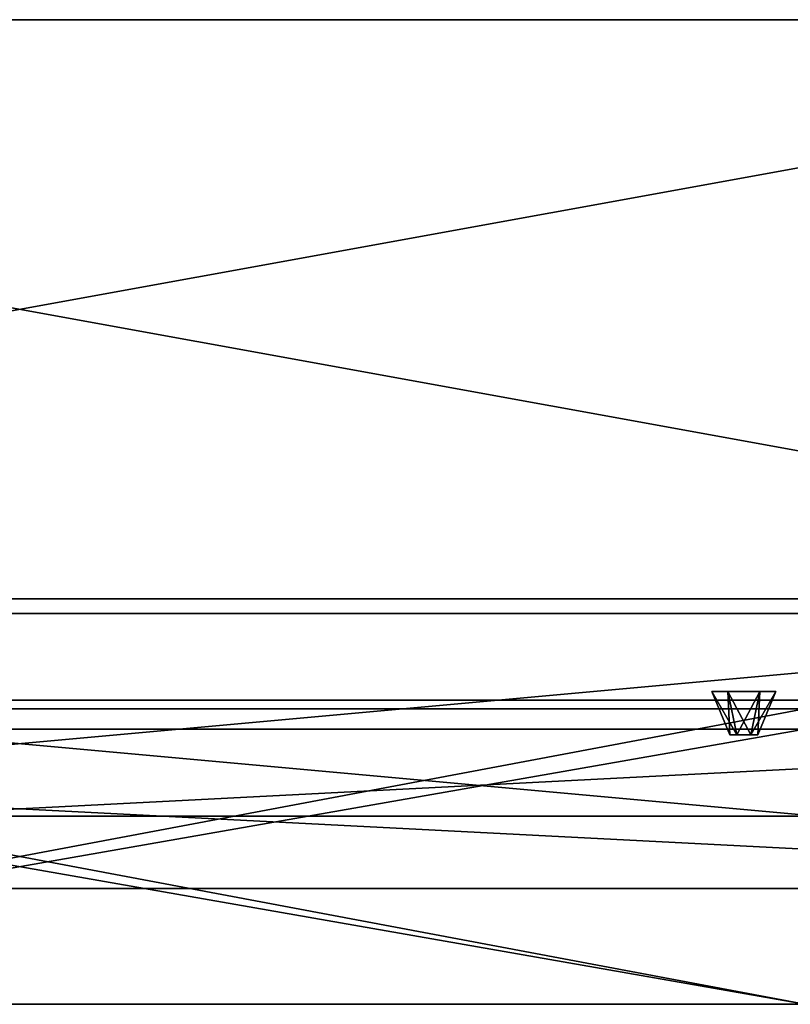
# Model space of a CAD drawing. Header units: millimetres. Extents: x -55 to 55, y -13 to 21.
# Tile 6 of 8: x 0 to 27, y -13 to 21. Entities that reach past the tile are written whole.
import ezdxf

# ---------------------------------------------------------------- set-up
doc = ezdxf.new("R2010")
doc.units = ezdxf.units.MM
doc.header["$LTSCALE"] = 26.699852
for name, color, linetype in [('1', 7, 'CONTINUOUS'), ('10', 7, 'CONTINUOUS'), ('100', 7, 'CONTINUOUS'), ('101', 7, 'CONTINUOUS'), ('102', 7, 'CONTINUOUS'), ('103', 7, 'CONTINUOUS'), ('110', 7, 'CONTINUOUS'), ('119', 7, 'CONTINUOUS'), ('15', 7, 'CONTINUOUS'), ('19', 7, 'CONTINUOUS'), ('22', 7, 'CONTINUOUS'), ('26', 7, 'CONTINUOUS'), ('3', 7, 'CONTINUOUS'), ('45', 7, 'CONTINUOUS'), ('46', 7, 'CONTINUOUS'), ('47', 7, 'CONTINUOUS'), ('48', 7, 'CONTINUOUS'), ('49', 7, 'CONTINUOUS'), ('5', 7, 'CONTINUOUS'), ('51', 7, 'CONTINUOUS'), ('53', 7, 'CONTINUOUS'), ('7', 7, 'CONTINUOUS'), ('9', 7, 'CONTINUOUS'), ('98', 7, 'CONTINUOUS'), ('99', 7, 'CONTINUOUS')]:
    doc.layers.add(name, color=color, linetype=linetype)

msp = doc.modelspace()

# ---------------------------------------------------------------- linework, layer by layer
at = {"layer": '1', "color": 7, "linetype": 'CONTINUOUS'}
for points in [[(-55, -9, -55), (-55, 1, -55), (55, 1, -55), (-55, -9, -55)], [(55, -9, -55), (-55, -9, -55), (55, 1, -55), (55, -9, -55)]]:
    msp.add_3dface(points, dxfattribs=at)
at = {"layer": '10', "color": 7, "linetype": 'CONTINUOUS'}
for points in [[(-27.108, -13, 47.45), (27.108, -13, 47.45), (-27.108, -13, 49.25), (-27.108, -13, 47.45)], [(-27.108, -13, 49.25), (27.108, -13, 47.45), (27.108, -13, 49.25), (-27.108, -13, 49.25)], [(27.108, -13, -47.45), (-27.108, -13, -47.45), (27.108, -13, -49.25), (27.108, -13, -47.45)], [(27.108, -13, -49.25), (-27.108, -13, -47.45), (-27.108, -13, -49.25), (27.108, -13, -49.25)]]:
    msp.add_3dface(points, dxfattribs=at)
at = {"layer": '100', "color": 7, "linetype": 'CONTINUOUS'}
for points in [[(24.521, -3.7, 16.5), (23.9, -2.2, 16.5), (24.45, -2.2, 15.547), (24.521, -3.7, 16.5)], [(25.55, -2.2, 15.547), (24.761, -3.7, 16.085), (24.45, -2.2, 15.547), (25.55, -2.2, 15.547)], [(24.761, -3.7, 16.085), (24.521, -3.7, 16.5), (24.45, -2.2, 15.547), (24.761, -3.7, 16.085)], [(25.239, -3.7, 16.085), (24.761, -3.7, 16.085), (25.55, -2.2, 15.547), (25.239, -3.7, 16.085)], [(26.1, -2.2, 16.5), (25.239, -3.7, 16.085), (25.55, -2.2, 15.547), (26.1, -2.2, 16.5)], [(25.479, -3.7, 16.5), (25.239, -3.7, 16.085), (26.1, -2.2, 16.5), (25.479, -3.7, 16.5)]]:
    msp.add_3dface(points, dxfattribs=at)
at = {"layer": '101', "color": 7, "linetype": 'CONTINUOUS'}
for points in [[(24.761, -3.7, -16.085), (24.521, -3.7, -16.5), (25.239, -3.7, -16.085), (24.761, -3.7, -16.085)], [(25.239, -3.7, -16.085), (24.521, -3.7, -16.5), (25.479, -3.7, -16.5), (25.239, -3.7, -16.085)], [(25.479, -3.7, -16.5), (24.521, -3.7, -16.5), (24.761, -3.7, -16.915), (25.479, -3.7, -16.5)], [(25.239, -3.7, -16.915), (25.479, -3.7, -16.5), (24.761, -3.7, -16.915), (25.239, -3.7, -16.915)]]:
    msp.add_3dface(points, dxfattribs=at)
at = {"layer": '102', "color": 7, "linetype": 'CONTINUOUS'}
for points in [[(23.9, -2.2, -16.5), (24.761, -3.7, -16.085), (24.45, -2.2, -15.547), (23.9, -2.2, -16.5)], [(24.521, -3.7, -16.5), (24.761, -3.7, -16.085), (23.9, -2.2, -16.5), (24.521, -3.7, -16.5)], [(24.45, -2.2, -15.547), (25.239, -3.7, -16.085), (25.55, -2.2, -15.547), (24.45, -2.2, -15.547)], [(24.761, -3.7, -16.085), (25.239, -3.7, -16.085), (24.45, -2.2, -15.547), (24.761, -3.7, -16.085)], [(25.239, -3.7, -16.085), (25.479, -3.7, -16.5), (25.55, -2.2, -15.547), (25.239, -3.7, -16.085)], [(25.55, -2.2, -15.547), (25.479, -3.7, -16.5), (26.1, -2.2, -16.5), (25.55, -2.2, -15.547)]]:
    msp.add_3dface(points, dxfattribs=at)
at = {"layer": '103', "color": 7, "linetype": 'CONTINUOUS'}
for points in [[(24.521, -3.7, -16.5), (23.9, -2.2, -16.5), (24.45, -2.2, -17.453), (24.521, -3.7, -16.5)], [(25.55, -2.2, -17.453), (24.761, -3.7, -16.915), (24.45, -2.2, -17.453), (25.55, -2.2, -17.453)], [(24.761, -3.7, -16.915), (24.521, -3.7, -16.5), (24.45, -2.2, -17.453), (24.761, -3.7, -16.915)], [(25.239, -3.7, -16.915), (24.761, -3.7, -16.915), (25.55, -2.2, -17.453), (25.239, -3.7, -16.915)], [(26.1, -2.2, -16.5), (25.239, -3.7, -16.915), (25.55, -2.2, -17.453), (26.1, -2.2, -16.5)], [(25.479, -3.7, -16.5), (25.239, -3.7, -16.915), (26.1, -2.2, -16.5), (25.479, -3.7, -16.5)]]:
    msp.add_3dface(points, dxfattribs=at)
at = {"layer": '110', "color": 7, "linetype": 'CONTINUOUS'}
for points in [[(-27.208, 0.5, -49.35), (53.15, 0.5, -52.35), (-53.15, 0.5, -52.35), (-27.208, 0.5, -49.35)], [(-52.916, 0.5, -52.916), (-53.15, 0.5, -52.35), (52.916, 0.5, -52.916), (-52.916, 0.5, -52.916)], [(-52.916, 0.5, 52.916), (53.15, 0.5, 52.35), (-53.15, 0.5, 52.35), (-52.916, 0.5, 52.916)], [(-53.15, 0.5, -52.35), (53.15, 0.5, -52.35), (52.916, 0.5, -52.916), (-53.15, 0.5, -52.35)], [(53.15, 0.5, 52.35), (27.208, 0.5, 49.35), (-53.15, 0.5, 52.35), (53.15, 0.5, 52.35)], [(27.208, 0.5, 49.35), (-27.208, 0.5, 49.35), (-53.15, 0.5, 52.35), (27.208, 0.5, 49.35)], [(52.35, 0.5, -53.15), (-52.916, 0.5, -52.916), (52.916, 0.5, -52.916), (52.35, 0.5, -53.15)], [(-52.35, 0.5, -53.15), (-52.916, 0.5, -52.916), (52.35, 0.5, -53.15), (-52.35, 0.5, -53.15)], [(-52.35, 0.5, 53.15), (52.916, 0.5, 52.916), (-52.916, 0.5, 52.916), (-52.35, 0.5, 53.15)], [(52.916, 0.5, 52.916), (53.15, 0.5, 52.35), (-52.916, 0.5, 52.916), (52.916, 0.5, 52.916)], [(52.35, 0.5, 53.15), (52.916, 0.5, 52.916), (-52.35, 0.5, 53.15), (52.35, 0.5, 53.15)], [(-27.208, 0.5, -49.35), (27.208, 0.5, -49.35), (53.15, 0.5, -52.35), (-27.208, 0.5, -49.35)]]:
    msp.add_3dface(points, dxfattribs=at)
at = {"layer": '119', "color": 7, "linetype": 'CONTINUOUS'}
for points in [[(-53.15, -6.5, 52.35), (-27.208, -6.5, 49.35), (53.15, -6.5, 52.35), (-53.15, -6.5, 52.35)], [(52.916, -6.5, 52.916), (-53.15, -6.5, 52.35), (53.15, -6.5, 52.35), (52.916, -6.5, 52.916)], [(-52.916, -6.5, 52.916), (-53.15, -6.5, 52.35), (52.916, -6.5, 52.916), (-52.916, -6.5, 52.916)], [(-53.15, -6.5, -52.35), (-52.916, -6.5, -52.916), (53.15, -6.5, -52.35), (-53.15, -6.5, -52.35)], [(27.208, -6.5, -49.35), (-27.208, -6.5, -49.35), (-53.15, -6.5, -52.35), (27.208, -6.5, -49.35)], [(27.208, -6.5, -49.35), (-53.15, -6.5, -52.35), (53.15, -6.5, -52.35), (27.208, -6.5, -49.35)], [(52.35, -6.5, 53.15), (-52.916, -6.5, 52.916), (52.916, -6.5, 52.916), (52.35, -6.5, 53.15)], [(-52.35, -6.5, 53.15), (-52.916, -6.5, 52.916), (52.35, -6.5, 53.15), (-52.35, -6.5, 53.15)], [(53.15, -6.5, -52.35), (-52.916, -6.5, -52.916), (52.916, -6.5, -52.916), (53.15, -6.5, -52.35)], [(-52.916, -6.5, -52.916), (-52.35, -6.5, -53.15), (52.916, -6.5, -52.916), (-52.916, -6.5, -52.916)], [(-52.35, -6.5, -53.15), (52.35, -6.5, -53.15), (52.916, -6.5, -52.916), (-52.35, -6.5, -53.15)], [(-27.208, -6.5, 49.35), (27.208, -6.5, 49.35), (53.15, -6.5, 52.35), (-27.208, -6.5, 49.35)]]:
    msp.add_3dface(points, dxfattribs=at)
at = {"layer": '15', "color": 7, "linetype": 'CONTINUOUS'}
for points in [[(27.108, -13, 49.25), (27.108, -3.5, 49.25), (-27.108, -3.5, 49.25), (27.108, -13, 49.25)], [(-27.108, -13, 49.25), (27.108, -13, 49.25), (-27.108, -3.5, 49.25), (-27.108, -13, 49.25)]]:
    msp.add_3dface(points, dxfattribs=at)
at = {"layer": '19', "color": 7, "linetype": 'CONTINUOUS'}
for points in [[(27.108, -13, -49.25), (-27.108, -13, -49.25), (27.108, -3.5, -49.25), (27.108, -13, -49.25)], [(-27.108, -13, -49.25), (-27.108, -3.5, -49.25), (27.108, -3.5, -49.25), (-27.108, -13, -49.25)]]:
    msp.add_3dface(points, dxfattribs=at)
at = {"layer": '22', "color": 7, "linetype": 'CONTINUOUS'}
for points in [[(-27.108, -13, -47.45), (27.108, -13, -47.45), (-27.108, -2.8, -47.45), (-27.108, -13, -47.45)], [(27.108, -13, -47.45), (27.108, -2.8, -47.45), (-27.108, -2.8, -47.45), (27.108, -13, -47.45)]]:
    msp.add_3dface(points, dxfattribs=at)
at = {"layer": '26', "color": 7, "linetype": 'CONTINUOUS'}
for points in [[(-27.108, -13, 47.45), (-27.108, -2.8, 47.45), (27.108, -2.8, 47.45), (-27.108, -13, 47.45)], [(27.108, -13, 47.45), (-27.108, -13, 47.45), (27.108, -2.8, 47.45), (27.108, -13, 47.45)]]:
    msp.add_3dface(points, dxfattribs=at)
at = {"layer": '3', "color": 7, "linetype": 'CONTINUOUS'}
for points in [[(-55, 1, 55), (55, -9, 55), (55, 1, 55), (-55, 1, 55)], [(-55, 1, 55), (-55, -9, 55), (55, -9, 55), (-55, 1, 55)]]:
    msp.add_3dface(points, dxfattribs=at)
at = {"layer": '45', "color": 7, "linetype": 'CONTINUOUS'}
for points in [[(-27.108, -2.8, 47.45), (27.108, -2.8, -47.45), (27.108, -2.8, 47.45), (-27.108, -2.8, 47.45)], [(-27.108, -2.8, -47.45), (27.108, -2.8, -47.45), (-27.108, -2.8, 47.45), (-27.108, -2.8, -47.45)]]:
    msp.add_3dface(points, dxfattribs=at)
at = {"layer": '46', "color": 7, "linetype": 'CONTINUOUS'}
for points in [[(-53.55, -3.5, -53.55), (53.55, -3.5, -53.55), (-27.108, -3.5, -49.25), (-53.55, -3.5, -53.55)], [(27.108, -3.5, 49.25), (-53.55, -3.5, 53.55), (-27.108, -3.5, 49.25), (27.108, -3.5, 49.25)], [(53.55, -3.5, 53.55), (-53.55, -3.5, 53.55), (27.108, -3.5, 49.25), (53.55, -3.5, 53.55)], [(-27.108, -3.5, -49.25), (53.55, -3.5, -53.55), (27.108, -3.5, -49.25), (-27.108, -3.5, -49.25)]]:
    msp.add_3dface(points, dxfattribs=at)
at = {"layer": '47', "color": 7, "linetype": 'CONTINUOUS'}
for points in [[(-53.55, -2.5, 53.55), (53.55, -2.5, 53.55), (-27.108, -2.5, 49.25), (-53.55, -2.5, 53.55)], [(27.108, -2.5, -49.25), (-53.55, -2.5, -53.55), (-27.108, -2.5, -49.25), (27.108, -2.5, -49.25)], [(53.55, -2.5, -53.55), (-53.55, -2.5, -53.55), (27.108, -2.5, -49.25), (53.55, -2.5, -53.55)], [(-27.108, -2.5, 49.25), (53.55, -2.5, 53.55), (27.108, -2.5, 49.25), (-27.108, -2.5, 49.25)]]:
    msp.add_3dface(points, dxfattribs=at)
at = {"layer": '48', "color": 7, "linetype": 'CONTINUOUS'}
for points in [[(-55, 1, -55), (55, 1, -55), (51.794, 1, -53.15), (-55, 1, -55)], [(-51.794, 1, -53.15), (-55, 1, -55), (51.794, 1, -53.15), (-51.794, 1, -53.15)], [(55, 1, 55), (-55, 1, 55), (-51.794, 1, 53.15), (55, 1, 55)], [(51.794, 1, 53.15), (55, 1, 55), (-51.794, 1, 53.15), (51.794, 1, 53.15)]]:
    msp.add_3dface(points, dxfattribs=at)
at = {"layer": '49', "color": 7, "linetype": 'CONTINUOUS'}
for points in [[(-55, 21, 55), (44.5, 21, 48.75), (-44.5, 21, 48.75), (-55, 21, 55)], [(55, 21, 55), (44.5, 21, 48.75), (-55, 21, 55), (55, 21, 55)], [(-55, 21, -55), (-44.5, 21, -48.75), (55, 21, -55), (-55, 21, -55)], [(-44.5, 21, 40.25), (44.5, 21, -40.25), (-47.505, 21, 41.495), (-44.5, 21, 40.25)], [(44.5, 21, -40.25), (-44.5, 21, -40.25), (-47.505, 21, 41.495), (44.5, 21, -40.25)], [(-44.5, 21, 48.75), (41.495, 21, 47.505), (-41.495, 21, 47.505), (-44.5, 21, 48.75)], [(44.5, 21, 40.25), (47.505, 21, -41.495), (-44.5, 21, 40.25), (44.5, 21, 40.25)], [(47.505, 21, -41.495), (44.5, 21, -40.25), (-44.5, 21, 40.25), (47.505, 21, -41.495)], [(44.5, 21, 40.25), (-44.5, 21, 40.25), (-41.495, 21, 41.495), (44.5, 21, 40.25)], [(-41.495, 21, -41.495), (-44.5, 21, -40.25), (41.495, 21, -41.495), (-41.495, 21, -41.495)], [(-44.5, 21, -40.25), (44.5, 21, -40.25), (41.495, 21, -41.495), (-44.5, 21, -40.25)], [(44.5, 21, 48.75), (41.495, 21, 47.505), (-44.5, 21, 48.75), (44.5, 21, 48.75)], [(55, 21, -55), (-44.5, 21, -48.75), (44.5, 21, -48.75), (55, 21, -55)], [(-44.5, 21, -48.75), (-41.495, 21, -47.505), (44.5, 21, -48.75), (-44.5, 21, -48.75)], [(41.495, 21, 41.495), (44.5, 21, 40.25), (-41.495, 21, 41.495), (41.495, 21, 41.495)], [(-40.25, 21, 44.5), (41.495, 21, 41.495), (-41.495, 21, 41.495), (-40.25, 21, 44.5)], [(-41.495, 21, -47.505), (-40.25, 21, -44.5), (41.495, 21, -47.505), (-41.495, 21, -47.505)], [(40.25, 21, -44.5), (-41.495, 21, -41.495), (41.495, 21, -41.495), (40.25, 21, -44.5)], [(41.495, 21, 47.505), (40.25, 21, 44.5), (-41.495, 21, 47.505), (41.495, 21, 47.505)], [(-40.25, 21, -44.5), (-41.495, 21, -41.495), (40.25, 21, -44.5), (-40.25, 21, -44.5)], [(-41.495, 21, 47.505), (40.25, 21, 44.5), (-40.25, 21, 44.5), (-41.495, 21, 47.505)], [(44.5, 21, -48.75), (-41.495, 21, -47.505), (41.495, 21, -47.505), (44.5, 21, -48.75)], [(40.25, 21, 44.5), (41.495, 21, 41.495), (-40.25, 21, 44.5), (40.25, 21, 44.5)], [(41.495, 21, -47.505), (-40.25, 21, -44.5), (40.25, 21, -44.5), (41.495, 21, -47.505)]]:
    msp.add_3dface(points, dxfattribs=at)
at = {"layer": '5', "color": 7, "linetype": 'CONTINUOUS'}
for points in [[(55, -9, 55), (-55, -9, 55), (-53.55, -9, 53.55), (55, -9, 55)], [(-55, -9, -55), (55, -9, -55), (53.55, -9, -53.55), (-55, -9, -55)], [(-53.55, -9, -53.55), (-55, -9, -55), (53.55, -9, -53.55), (-53.55, -9, -53.55)], [(53.55, -9, 53.55), (55, -9, 55), (-53.55, -9, 53.55), (53.55, -9, 53.55)]]:
    msp.add_3dface(points, dxfattribs=at)
at = {"layer": '51', "color": 7, "linetype": 'CONTINUOUS'}
for points in [[(55, 1, 55), (55, 21, 55), (-55, 21, 55), (55, 1, 55)], [(-55, 1, 55), (55, 1, 55), (-55, 21, 55), (-55, 1, 55)]]:
    msp.add_3dface(points, dxfattribs=at)
at = {"layer": '53', "color": 7, "linetype": 'CONTINUOUS'}
for points in [[(55, 1, -55), (-55, 1, -55), (55, 21, -55), (55, 1, -55)], [(-55, 1, -55), (-55, 21, -55), (55, 21, -55), (-55, 1, -55)]]:
    msp.add_3dface(points, dxfattribs=at)
at = {"layer": '7', "color": 7, "linetype": 'CONTINUOUS'}
for points in [[(53.55, -9, -53.55), (53.55, -3.5, -53.55), (-53.55, -3.5, -53.55), (53.55, -9, -53.55)], [(-53.55, -9, -53.55), (53.55, -9, -53.55), (-53.55, -3.5, -53.55), (-53.55, -9, -53.55)]]:
    msp.add_3dface(points, dxfattribs=at)
at = {"layer": '9', "color": 7, "linetype": 'CONTINUOUS'}
for points in [[(53.55, -3.5, 53.55), (-53.55, -9, 53.55), (-53.55, -3.5, 53.55), (53.55, -3.5, 53.55)], [(53.55, -9, 53.55), (-53.55, -9, 53.55), (53.55, -3.5, 53.55), (53.55, -9, 53.55)]]:
    msp.add_3dface(points, dxfattribs=at)
at = {"layer": '98', "color": 7, "linetype": 'CONTINUOUS'}
for points in [[(24.761, -3.7, 16.915), (24.521, -3.7, 16.5), (25.239, -3.7, 16.915), (24.761, -3.7, 16.915)], [(25.239, -3.7, 16.915), (24.521, -3.7, 16.5), (25.479, -3.7, 16.5), (25.239, -3.7, 16.915)], [(25.479, -3.7, 16.5), (24.521, -3.7, 16.5), (24.761, -3.7, 16.085), (25.479, -3.7, 16.5)], [(25.239, -3.7, 16.085), (25.479, -3.7, 16.5), (24.761, -3.7, 16.085), (25.239, -3.7, 16.085)]]:
    msp.add_3dface(points, dxfattribs=at)
at = {"layer": '99', "color": 7, "linetype": 'CONTINUOUS'}
for points in [[(23.9, -2.2, 16.5), (24.761, -3.7, 16.915), (24.45, -2.2, 17.453), (23.9, -2.2, 16.5)], [(24.521, -3.7, 16.5), (24.761, -3.7, 16.915), (23.9, -2.2, 16.5), (24.521, -3.7, 16.5)], [(24.45, -2.2, 17.453), (25.239, -3.7, 16.915), (25.55, -2.2, 17.453), (24.45, -2.2, 17.453)], [(24.761, -3.7, 16.915), (25.239, -3.7, 16.915), (24.45, -2.2, 17.453), (24.761, -3.7, 16.915)], [(25.239, -3.7, 16.915), (25.479, -3.7, 16.5), (25.55, -2.2, 17.453), (25.239, -3.7, 16.915)], [(25.55, -2.2, 17.453), (25.479, -3.7, 16.5), (26.1, -2.2, 16.5), (25.55, -2.2, 17.453)]]:
    msp.add_3dface(points, dxfattribs=at)

doc.saveas('drawing.dxf')
